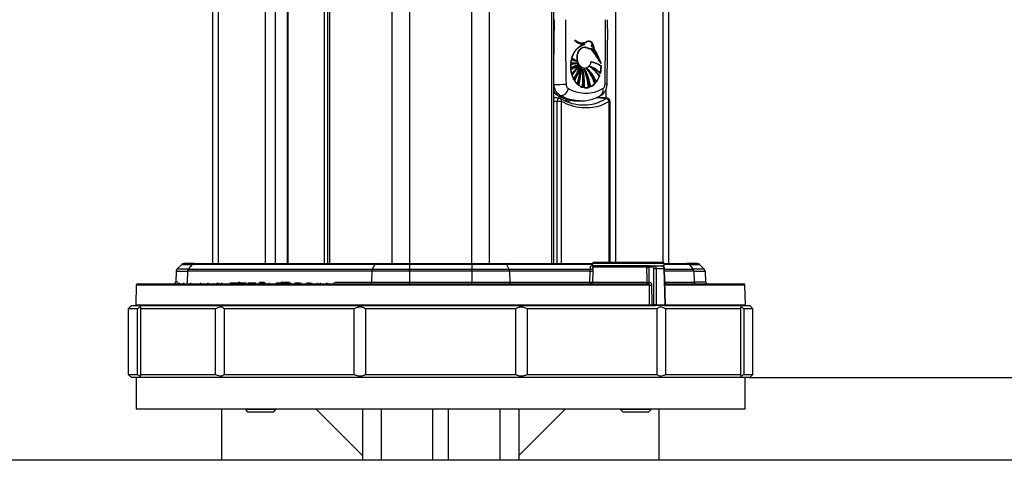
# Model space of a CAD drawing. Header units: millimetres. Extents: x 20 to 19631, y 28 to 16288.
# Tile 18 of 124: x 5898 to 6529, y 2065 to 2347. Entities that reach past the tile are written whole.
import ezdxf

# ---------------------------------------------------------------- set-up
doc = ezdxf.new("R2010")
doc.units = ezdxf.units.MM
doc.header["$LTSCALE"] = 2
doc.layers.add('COMPONENT_GEOMETRY', color=7, linetype='Continuous')
doc.styles.add('SLDTEXTSTYLE0', font='TXT', dxfattribs={"width": 0.75})
doc.dimstyles.new('SLDDIMSTYLE1', dxfattribs={"dimtxt": 100, "dimasz": 6.604, "dimexe": 0, "dimexo": 0.0625, "dimgap": 25, "dimtad": 0, "dimtih": 1, "dimtoh": 1, "dimdec": 1, "dimrnd": 1e-09, "dimzin": 12, "dimdsep": 46, "dimtxsty": 'SLDTEXTSTYLE0', "dimsah": 1, "dimcen": 0.09, "dimadec": 0, "dimazin": 3, "dimtfac": 1, "dimtdec": 1, "dimtofl": 0, "dimtmove": 0, "dimatfit": 3, "dimfxl": 1, "dimfrac": 2, "dimtolj": 1, "dimtzin": 12, "dimarcsym": 0})

# ---------------------------------------------------------------- blocks, each defined once
blk = doc.blocks.new('_D_4')
at = {"layer": 'COMPONENT_GEOMETRY', "color": 7}
for p, q in [((10221.03, 6612.47), (10221.03, 4529.82)), ((10020.96, 4509.51), (9990.49, 4509.51)), ((9990.49, 4509.51), (9990.49, 4350.76)), ((10421.1, 4509.51), (10451.57, 4509.51)), ((10451.57, 4509.51), (10451.57, 4350.76)), ((9990.49, 4350.76), (10020.96, 4350.76)), ((10451.57, 4350.76), (10421.1, 4350.76)), ((10221.03, 2118.49), (10221.03, 4201.14)), ((6365.47, 2118.49), (10227.38, 2118.49))]:
    blk.add_line(p, q, dxfattribs=at)
for points in [[(10221.03, 6612.47), (10220.01, 6605.86), (10222.04, 6605.86)], [(10221.03, 2118.49), (10222.04, 2125.1), (10220.01, 2125.1)]]:
    blk.add_solid(points, dxfattribs=at)
at = {"layer": 'COMPONENT_GEOMETRY', "color": 7, "char_height": 100, "attachment_point": 1, "style": 'SLDTEXTSTYLE0'}
for s, insert in [('7\'4.46"', (10020.96, 4479.66)), ('2247mm', (9948.25, 4330.05))]:
    blk.add_mtext(s, dxfattribs=dict(at, insert=insert))

msp = doc.modelspace()

# ---------------------------------------------------------------- linework, layer by layer
at = {"color": 8, "linetype": 'Continuous', "lineweight": 25}
for p, q in [((6136.88, 2191.49), (6136.88, 7939.49)), ((6147.96, 7939.49), (6147.96, 2191.49)), ((6187.91, 2191.49), (6187.91, 7939.49)), ((6198.99, 7939.49), (6198.99, 2191.49)), ((6096.78, 5799.24), (6096.78, 2191.49)), ((6239.08, 2191.49), (6239.08, 5799.24)), ((6093.51, 2191.49), (6093.51, 5790.35)), ((6025.39, 5785.38), (6025.39, 2191.49)), ((6310.48, 2192.28), (6310.48, 5785.38)), ((6055.87, 2191.49), (6055.87, 5781.02)), ((6062.04, 5781.02), (6062.04, 2191.49)), ((6069.83, 2191.49), (6069.83, 5781.02)), ((6280, 5781.02), (6280, 2192.39)), ((6273.82, 2297.26), (6273.82, 2302.97)), ((6242.55, 2191.49), (6242.55, 2295.2)), ((6245.2, 2295.2), (6245.2, 2191.49)), ((6271.92, 2296.07), (6273.96, 2297.05)), ((6275.94, 2192.39), (6275.94, 2295.2)), ((6275.94, 2295.2), (6276.45, 2295.2)), ((6265.22, 2190.91), (6210.02, 2190.91)), ((6311.01, 2191.48), (6265.27, 2191.48)), ((6311.04, 2188.03), (6311.34, 2188.03)), ((6327.07, 2190.91), (6311.06, 2190.91)), ((6311.34, 2187.9), (6329.57, 2187.9)), ((6330.05, 2186.56), (6311.37, 2186.56)), ((6301.61, 2177.52), (5973.06, 2177.52)), ((5999.74, 2179.46), (5998.28, 2179.46)), ((6038.55, 2179.46), (6039.5, 2179.46)), ((6052.23, 2179.46), (6055.11, 2179.46)), ((6065.71, 2179.46), (6071.25, 2179.46)), ((6100.26, 2179.46), (6123.72, 2179.46)), ((6311.55, 2179.46), (6330.26, 2179.46)), ((6362.8, 2177.52), (6311.6, 2177.52)), ((5972.74, 2165), (6301.68, 2165)), ((6311.61, 2165), (6311.9, 2165)), ((6311.9, 2165), (6363.13, 2165)), ((6129.93, 2098.49), (6129.93, 2065.49)), ((6205.93, 2098.49), (6205.93, 2065.49))]:
    msp.add_line(p, q, dxfattribs=at)
at = {"color": 7, "linetype": 'Continuous', "lineweight": 25}
for p, q in [((6095.4, 5796.17), (6095.4, 2191.49)), ((6240.47, 2191.49), (6240.47, 5796.17)), ((6022.04, 2191.49), (6022.04, 5786.52)), ((6313.83, 5786.51), (6313.83, 2191.49)), ((6070.25, 2191.49), (6070.25, 5781.02)), ((6258.4, 2332.74), (6258.54, 2332.74)), ((6261.46, 2333.51), (6261.32, 2333.51)), ((6262.25, 2333.6), (6261.46, 2333.51)), ((6261.6, 2333.51), (6261.46, 2333.51)), ((6262.39, 2333.6), (6261.6, 2333.51)), ((6257.34, 2330.63), (6257.2, 2330.63)), ((6257.49, 2330.63), (6257.34, 2330.63)), ((6257.61, 2330.63), (6260.42, 2331.79)), ((6259.5, 2331.76), (6259.64, 2331.76)), ((6259.97, 2329.92), (6260.11, 2329.92)), ((6260.37, 2329.93), (6260.18, 2329.93)), ((6260.28, 2331.79), (6260.42, 2331.79)), ((6264.55, 2331.2), (6264.43, 2331.2)), ((6264.77, 2330.35), (6264.88, 2330.35)), ((6265.87, 2328.92), (6265.97, 2328.92)), ((6251.29, 2319.8), (6251.7, 2322.11)), ((6251.7, 2322.11), (6255.19, 2321.02)), ((6251.7, 2322.11), (6251.7, 2322.11)), ((6255.19, 2321.02), (6251.89, 2322.85)), ((6251.89, 2322.85), (6251.89, 2322.85)), ((6255.11, 2321.02), (6255.19, 2321.02)), ((6270.41, 2319.41), (6269.98, 2320.5)), ((6251.2, 2316.59), (6251.22, 2319.01)), ((6256.08, 2318.72), (6251.2, 2316.59)), ((6251.23, 2316.59), (6251.2, 2316.59)), ((6251.22, 2319.01), (6255.63, 2319.67)), ((6251.24, 2319.01), (6251.22, 2319.01)), ((6255.63, 2319.67), (6251.29, 2319.8)), ((6251.31, 2319.8), (6251.29, 2319.8)), ((6251.29, 2315.6), (6256.08, 2318.72)), ((6251.79, 2312.93), (6251.29, 2315.6)), ((6251.31, 2315.6), (6251.29, 2315.6)), ((6251.36, 2319.01), (6251.38, 2319.01)), ((6251.38, 2319.01), (6251.52, 2319.01)), ((6256.61, 2317.96), (6251.79, 2312.93)), ((6252.07, 2311.98), (6256.61, 2317.96)), ((6253.73, 2319.61), (6253.87, 2319.61)), ((6253.87, 2319.61), (6254.01, 2319.61)), ((6254.01, 2319.61), (6254.15, 2319.61)), ((6255.54, 2319.67), (6255.63, 2319.67)), ((6255.98, 2318.72), (6256.08, 2318.72)), ((6256.5, 2317.96), (6256.61, 2317.96)), ((6257, 2317.27), (6257.12, 2317.27)), ((6257.75, 2316.69), (6257.87, 2316.69)), ((6258.7, 2316.08), (6258.84, 2316.08)), ((6259.97, 2316.55), (6260.11, 2316.55)), ((6259.97, 2316.08), (6260.11, 2316.08)), ((6261.6, 2316.37), (6261.74, 2316.37)), ((6263, 2317.82), (6263.49, 2317.61)), ((6263.29, 2317.82), (6263.42, 2317.82)), ((6270.74, 2317.96), (6270.2, 2313.09)), ((6270.55, 2319.41), (6270.41, 2319.41)), ((6270.48, 2317.96), (6270.63, 2317.96)), ((6270.69, 2319.41), (6270.66, 2319.41)), ((6251.79, 2312.93), (6251.79, 2312.93)), ((6253.23, 2309.31), (6252.07, 2311.98)), ((6255.71, 2306.13), (6253.79, 2308.39)), ((6269.73, 2311.48), (6267.73, 2307.6)), ((6269.44, 2311.48), (6269.58, 2311.48)), ((6269.72, 2311.48), (6269.73, 2311.48)), ((6270.07, 2313.09), (6269.93, 2313.09)), ((6270.21, 2313.09), (6270.2, 2313.09)), ((6259.04, 2304.17), (6256.51, 2305.46)), ((6258.76, 2304.17), (6258.62, 2304.17)), ((6258.9, 2304.17), (6258.76, 2304.17)), ((6263.03, 2304.12), (6260.11, 2303.93)), ((6262.89, 2304.12), (6263.03, 2304.12)), ((6266.88, 2306.57), (6264.03, 2304.49)), ((6266.52, 2306.57), (6266.66, 2306.57)), ((6266.8, 2306.57), (6266.88, 2306.57)), ((6245.2, 2295.2), (6242.55, 2295.2)), ((6245.09, 2298.74), (6244.62, 2298.24)), ((6256.03, 2295.49), (6257.45, 2295.49)), ((6276.45, 2192.39), (6276.45, 2295.2)), ((6002.12, 2190.91), (5999.11, 2187.9)), ((6006.3, 2187.9), (5999.11, 2187.9)), ((6002.12, 2190.91), (6008.8, 2190.91)), ((6009.98, 2191.49), (6003.53, 2191.49)), ((6008.8, 2190.91), (6006.3, 2187.9)), ((6006.3, 2187.9), (6124.18, 2187.9)), ((6125.85, 2190.91), (6008.8, 2190.91)), ((6009.98, 2191.49), (6126.63, 2191.49)), ((6125.85, 2190.91), (6124.18, 2187.9)), ((6124.18, 2187.9), (6147.96, 2187.9)), ((6147.96, 2190.91), (6125.85, 2190.91)), ((6126.63, 2191.49), (6147.96, 2191.49)), ((6147.96, 2191.49), (6147.96, 2190.91)), ((6147.96, 2191.49), (6187.91, 2191.49)), ((6187.91, 2190.91), (6147.96, 2190.91)), ((6147.96, 2190.91), (6147.96, 2187.9)), ((6147.96, 2186.56), (6147.96, 2187.9)), ((6147.96, 2187.9), (6187.91, 2187.9)), ((6187.91, 2190.91), (6187.91, 2191.49)), ((6187.91, 2191.49), (6209.24, 2191.49)), ((6187.91, 2190.91), (6187.91, 2187.9)), ((6210.02, 2190.91), (6187.91, 2190.91)), ((6187.91, 2186.56), (6187.91, 2187.9)), ((6187.91, 2187.9), (6211.68, 2187.9)), ((6209.24, 2191.49), (6265.27, 2191.49)), ((6210.02, 2190.91), (6211.68, 2187.9)), ((6211.68, 2187.9), (6263.88, 2187.9)), ((6263.88, 2187.9), (6263.98, 2189.7)), ((6265.27, 2191.48), (6265.14, 2189.99)), ((6301.68, 2189.99), (6265.14, 2189.99)), ((6265.36, 2189.03), (6265.36, 2188.58)), ((6300.03, 2189.03), (6265.36, 2189.03)), ((6266.27, 2192.39), (6310.02, 2192.39)), ((6300.03, 2188.99), (6300.03, 2189.03)), ((6301.26, 2189.03), (6301.26, 2189.01)), ((6301.26, 2189.01), (6301.35, 2179.47)), ((6303.86, 2189.01), (6301.26, 2189.01)), ((6301.68, 2189.99), (6304.57, 2189.99)), ((6304.55, 2165), (6304.55, 2188.03)), ((6304.57, 2189.99), (6309.62, 2189.99)), ((6305.97, 2188.03), (6305.97, 2165)), ((6311.04, 2188.03), (6305.97, 2188.03)), ((6311.14, 2189.99), (6309.76, 2189.99)), ((6311.01, 2191.49), (6325.89, 2191.49)), ((6311.14, 2189.99), (6311.01, 2191.48)), ((6311.61, 2165), (6311.04, 2188.03)), ((6311.9, 2165), (6311.34, 2188.03)), ((6332.34, 2191.49), (6325.89, 2191.49)), ((6327.07, 2190.91), (6329.57, 2187.9)), ((6327.07, 2190.91), (6333.75, 2190.91)), ((6336.75, 2187.9), (6329.57, 2187.9)), ((6333.75, 2190.91), (6336.75, 2187.9)), ((5998.53, 2186.56), (5998.28, 2179.46)), ((5998.53, 2186.56), (6005.81, 2186.56)), ((6005.81, 2186.56), (6005.61, 2179.46)), ((6123.86, 2186.56), (6005.81, 2186.56)), ((6123.86, 2186.56), (6123.72, 2179.46)), ((6147.96, 2186.56), (6123.86, 2186.56)), ((6187.91, 2186.56), (6147.96, 2186.56)), ((6147.96, 2186.56), (6147.96, 2179.46)), ((6187.91, 2186.56), (6187.91, 2179.46)), ((6212.01, 2186.56), (6187.91, 2186.56)), ((6212.01, 2186.56), (6212.14, 2179.46)), ((6263.69, 2186.56), (6212.01, 2186.56)), ((6263.5, 2179.46), (6263.69, 2186.56)), ((6265.36, 2186.56), (6265.17, 2179.46)), ((6330.05, 2186.56), (6330.26, 2179.46)), ((6330.05, 2186.56), (6337.34, 2186.56)), ((6337.34, 2186.56), (6337.59, 2179.46)), ((5973.06, 2177.52), (5972.74, 2165)), ((5974.06, 2178.49), (6300.9, 2178.49)), ((5999.84, 2179.05), (5999.84, 2178.49)), ((6000.54, 2179.05), (6000.54, 2178.49)), ((6003.19, 2179.05), (6003.19, 2178.49)), ((6007.85, 2179.05), (6007.85, 2178.49)), ((6014.11, 2179.05), (6014.11, 2178.49)), ((6019.13, 2178.49), (6019.13, 2179.05)), ((6024.76, 2178.99), (6024.76, 2178.49)), ((6024.94, 2178.49), (6024.94, 2179.05)), ((6025.98, 2178.99), (6025.98, 2178.49)), ((6027.89, 2178.49), (6027.89, 2179.05)), ((6027.92, 2179.05), (6027.92, 2178.49)), ((6033.21, 2178.99), (6033.21, 2178.49)), ((6033.21, 2178.99), (6035.22, 2178.99)), ((6035.22, 2178.99), (6035.22, 2178.49)), ((6035.22, 2178.99), (6037.3, 2178.99)), ((6035.29, 2178.99), (6035.29, 2179.05)), ((6037.3, 2178.99), (6037.3, 2178.49)), ((6037.3, 2178.99), (6039.31, 2178.99)), ((6038.29, 2178.99), (6038.29, 2179.05)), ((6039.31, 2178.99), (6039.31, 2178.49)), ((6039.31, 2178.99), (6043.51, 2178.99)), ((6040.79, 2179.05), (6040.79, 2178.49)), ((6044.5, 2179.05), (6044.5, 2178.49)), ((6045.78, 2178.99), (6045.78, 2178.49)), ((6045.78, 2178.99), (6049.91, 2178.99)), ((6047.94, 2179.05), (6047.94, 2178.49)), ((6051.42, 2178.99), (6051.42, 2178.49)), ((6051.66, 2178.99), (6051.66, 2178.49)), ((6051.66, 2178.99), (6052.9, 2178.99)), ((6052.9, 2178.99), (6052.9, 2178.49)), ((6052.9, 2178.99), (6055.34, 2178.99)), ((6055.43, 2178.99), (6055.43, 2178.49)), ((6055.45, 2178.99), (6055.45, 2178.49)), ((6055.84, 2178.99), (6055.84, 2178.49)), ((6057.89, 2178.99), (6057.89, 2178.49)), ((6062.61, 2178.99), (6062.61, 2178.49)), ((6062.61, 2178.99), (6064.17, 2178.99)), ((6064.17, 2178.99), (6064.17, 2178.49)), ((6064.93, 2178.99), (6064.93, 2178.49)), ((6064.93, 2178.99), (6067.16, 2178.99)), ((6065.39, 2178.99), (6065.39, 2179.05)), ((6067.2, 2178.99), (6067.2, 2178.49)), ((6067.35, 2178.99), (6067.35, 2178.49)), ((6067.35, 2178.99), (6068.98, 2178.99)), ((6068.98, 2178.99), (6068.98, 2178.49)), ((6068.98, 2178.99), (6071.48, 2178.99)), ((6071.83, 2179.05), (6071.83, 2178.49)), ((6074.52, 2178.99), (6074.52, 2178.49)), ((6074.52, 2178.99), (6074.61, 2178.99)), ((6074.61, 2178.99), (6074.61, 2178.49)), ((6074.61, 2178.99), (6075.01, 2178.99)), ((6075.01, 2178.99), (6075.01, 2178.49)), ((6075.01, 2178.99), (6077.47, 2178.99)), ((6075.48, 2179.05), (6075.48, 2178.99)), ((6077.47, 2178.99), (6077.47, 2178.49)), ((6077.47, 2178.99), (6078.11, 2178.99)), ((6077.91, 2178.99), (6077.91, 2179.05)), ((6078.11, 2178.99), (6078.11, 2178.49)), ((6082.2, 2178.99), (6082.2, 2178.49)), ((6083.83, 2178.99), (6083.83, 2178.49)), ((6083.83, 2178.99), (6084.06, 2178.99)), ((6084.53, 2179.05), (6084.53, 2178.49)), ((6085.35, 2178.99), (6085.35, 2178.49)), ((6089.06, 2178.49), (6089.06, 2179.05)), ((6089.09, 2178.49), (6089.09, 2179.05)), ((6090.7, 2179.05), (6090.7, 2178.49)), ((6094.96, 2178.99), (6094.96, 2178.49)), ((6095, 2178.49), (6095, 2179.05)), ((6099.39, 2178.99), (6099.39, 2178.49)), ((6099.77, 2178.49), (6099.77, 2179.05)), ((6123.72, 2179.46), (6147.96, 2179.46)), ((6147.96, 2178.49), (6147.96, 2179.46)), ((6147.96, 2179.46), (6187.91, 2179.46)), ((6187.91, 2178.49), (6187.91, 2179.46)), ((6187.91, 2179.46), (6212.14, 2179.46)), ((6212.14, 2179.46), (6263.5, 2179.46)), ((6265.17, 2179.46), (6300.13, 2179.46)), ((6301.35, 2179.47), (6301.61, 2179.47)), ((6303, 2177.53), (6303.07, 2165)), ((6311.57, 2178.49), (6361.8, 2178.49)), ((6337.59, 2179.46), (6330.26, 2179.46)), ((6363.13, 2165), (6362.8, 2177.52)), ((5969.93, 2164.49), (5967.93, 2162.49)), ((5967.93, 2162.49), (5967.93, 2120.49)), ((5973.8, 2162.49), (5967.93, 2162.49)), ((5969.93, 2164.49), (6304.93, 2164.49)), ((5973.8, 2120.49), (5973.8, 2162.49)), ((6023.85, 2162.49), (5975.77, 2162.49)), ((5975.77, 2162.49), (5975.77, 2120.49)), ((6023.85, 2120.49), (6023.85, 2162.49)), ((6112.5, 2162.49), (6029.23, 2162.49)), ((6029.23, 2162.49), (6029.23, 2120.49)), ((6112.5, 2120.49), (6112.5, 2162.49)), ((6216.01, 2162.49), (6119.86, 2162.49)), ((6119.86, 2162.49), (6119.86, 2120.49)), ((6216.01, 2120.49), (6216.01, 2162.49)), ((6306.64, 2162.49), (6223.36, 2162.49)), ((6223.36, 2162.49), (6223.36, 2120.49)), ((6303.07, 2165), (6304.55, 2165)), ((6304.91, 2164.49), (6304.73, 2164.49)), ((6305.61, 2164.49), (6304.91, 2164.49)), ((6311.26, 2164.49), (6305.61, 2164.49)), ((6305.97, 2165), (6311.61, 2165)), ((6306.64, 2120.49), (6306.64, 2162.49)), ((6311.41, 2164.49), (6311.26, 2164.49)), ((6311.26, 2164.49), (6365.93, 2164.49)), ((6360.1, 2162.49), (6312.02, 2162.49)), ((6312.02, 2162.49), (6312.02, 2120.49)), ((6360.1, 2120.49), (6360.1, 2162.49)), ((6367.93, 2162.49), (6362.07, 2162.49)), ((6362.07, 2162.49), (6362.07, 2120.49)), ((6367.93, 2162.49), (6365.93, 2164.49)), ((6367.93, 2120.49), (6367.93, 2162.49)), ((5967.93, 2120.49), (5969.93, 2118.49)), ((5967.93, 2120.49), (5973.8, 2120.49)), ((6365.93, 2118.49), (5969.93, 2118.49)), ((5972.93, 2118.49), (5972.93, 2098.49)), ((5975.77, 2120.49), (6023.85, 2120.49)), ((6029.23, 2120.49), (6112.5, 2120.49)), ((6119.86, 2120.49), (6216.01, 2120.49)), ((6223.36, 2120.49), (6306.64, 2120.49)), ((6312.02, 2120.49), (6360.1, 2120.49)), ((6362.07, 2120.49), (6367.93, 2120.49)), ((6362.93, 2098.49), (6362.93, 2118.49)), ((6365.93, 2118.49), (6367.93, 2120.49)), ((5972.93, 2098.49), (6167.93, 2098.49)), ((6027.93, 2065.49), (6027.93, 2098.49)), ((6042.68, 2098.49), (6042.68, 2098.15)), ((6042.68, 2098.15), (6044.34, 2096.49)), ((6042.68, 2098.15), (6054.59, 2098.15)), ((6044.34, 2096.49), (6054.28, 2096.49)), ((6054.28, 2096.49), (6061.03, 2096.49)), ((6054.59, 2098.15), (6062.68, 2098.15)), ((6061.03, 2096.49), (6062.68, 2098.15)), ((6062.68, 2098.15), (6062.68, 2098.49)), ((6087.93, 2098.49), (6117.93, 2068.49)), ((6117.93, 2098.49), (6117.93, 2065.49)), ((6162.93, 2065.49), (6162.93, 2098.49)), ((6167.93, 2098.49), (6362.93, 2098.49)), ((6172.93, 2065.49), (6172.93, 2098.49)), ((6217.93, 2098.49), (6217.93, 2065.49)), ((6247.93, 2098.49), (6217.93, 2068.49)), ((6282.9, 2098.49), (6282.9, 2098.15)), ((6282.9, 2098.15), (6284.56, 2096.49)), ((6282.9, 2098.15), (6302.9, 2098.15)), ((6284.56, 2096.49), (6301.25, 2096.49)), ((6301.25, 2096.49), (6302.9, 2098.15)), ((6302.9, 2098.15), (6302.9, 2098.49)), ((6307.93, 2065.49), (6307.93, 2098.49)), ((7063.93, 2065.49), (5271.93, 2065.49))]:
    msp.add_line(p, q, dxfattribs=at)
at = {"color": 7, "linetype": 'Continuous', "lineweight": 25, "flags": 128}
for points in [[(6257.18, 2317.83), (6256.47, 2318.74), (6255.63, 2320.59), (6255.25, 2322.72), (6255.39, 2324.9), (6256.02, 2326.91), (6257.07, 2328.52), (6258.44, 2329.56), (6259.97, 2329.92)], [(6259.99, 2331.79), (6259.64, 2331.68), (6259.32, 2331.57)], [(6251.02, 2319.8), (6251.55, 2319.73), (6251.57, 2319.73)], [(6251.42, 2295.78), (6249.62, 2295.12), (6249.07, 2294.94)], [(6300.13, 2179.46), (6300.11, 2181.45), (6300.03, 2188.99)], [(6123.17, 2178.49), (6123.27, 2178.51), (6123.38, 2178.56), (6123.47, 2178.65), (6123.55, 2178.77), (6123.62, 2178.92), (6123.67, 2179.08), (6123.71, 2179.27), (6123.72, 2179.46)], [(6212.7, 2178.49), (6212.59, 2178.51), (6212.49, 2178.56), (6212.4, 2178.65), (6212.31, 2178.77), (6212.24, 2178.92), (6212.19, 2179.08), (6212.16, 2179.27), (6212.14, 2179.46)], [(6300.65, 2178.49), (6300.55, 2178.51), (6300.45, 2178.56), (6300.37, 2178.65), (6300.29, 2178.77), (6300.22, 2178.92), (6300.17, 2179.08), (6300.14, 2179.27), (6300.13, 2179.46)], [(6301.68, 2165), (6301.67, 2166.49), (6301.62, 2174.49), (6301.61, 2177.52)]]:
    msp.add_lwpolyline(points, dxfattribs=at)
at = {"color": 8, "linetype": 'Continuous', "lineweight": 25, "flags": 128}
for points in [[(6244.02, 2297.19), (6243.81, 2297.18), (6243.5, 2297.07), (6243.2, 2296.85), (6242.95, 2296.53), (6242.75, 2296.13), (6242.61, 2295.68), (6242.55, 2295.2)], [(6243.82, 2298.41), (6244.14, 2298.29), (6244.62, 2298.24)], [(6245.2, 2295.2), (6245.28, 2295.56), (6245.31, 2295.9), (6245.29, 2296.22), (6245.21, 2296.5), (6245.08, 2296.73), (6244.9, 2296.9), (6244.82, 2296.95)], [(6247.3, 2295.65), (6248.77, 2296.09), (6249.35, 2296.29)], [(6274.62, 2297.19), (6274.32, 2297.17), (6273.96, 2297.05)]]:
    msp.add_lwpolyline(points, dxfattribs=at)
at = {"color": 7, "linetype": 'Continuous', "lineweight": 25}
for centre, radius, start, end in [((6259.55, 2339.89), 8.14, 223.19603, 268.67376), ((6258.67, 2340.78), 8.11, 232.71303, 249.31025), ((6260.13, 2340.55), 8.91, 224.33999, 249.69333), ((6260.14, 2340.56), 8.92, 224.34549, 249.52524), ((6259.78, 2339.81), 8.04, 223.04936, 273.57051), ((6258.38, 2339.92), 7.17, 231.29199, 296.67499), ((6265.02, 2319.44), 13.7, 132.43338, 165.58916), ((6264.07, 2320), 12.51, 121.78298, 166.83621), ((6264.26, 2317.91), 14.48, 106.54691, 118.52228), ((6264.4, 2317.91), 14.48, 106.54691, 118.52228), ((6230.4, 2299.46), 44.71, 26.50258, 40.77639), ((6230.54, 2299.46), 44.71, 26.50258, 40.77639), ((6230.68, 2299.46), 44.71, 26.50258, 40.77639), ((6227.62, 2303.81), 45.51, 25.92255, 33.47662), ((6225.82, 2302.69), 47.76, 20.49966, 33.31402), ((6225.96, 2302.69), 47.76, 20.49966, 33.31402), ((6269.8, 2317.79), 18.75, 166.68475, 173.83257), ((6269.94, 2317.79), 18.75, 166.68475, 173.83257), ((6257.75, 2336.16), 15.42, 245.74487, 259.0658), ((6257.89, 2336.16), 15.42, 245.74487, 259.0658), ((6258.04, 2336.16), 15.42, 245.74487, 259.0658), ((6263.83, 2340.41), 21.32, 235.50135, 245.44903), ((6263.97, 2340.41), 21.32, 235.50135, 245.44903), ((6261.42, 2304.18), 16.49, 56.65008, 81.03221), ((6261.56, 2304.18), 16.49, 56.65008, 81.03221), ((6261.7, 2304.18), 16.49, 56.65008, 81.03221), ((6246.66, 2332.53), 16.51, 285.03304, 303.18984), ((6251.07, 2332.51), 13.5, 269.48827, 288.02967), ((6244.31, 2330.68), 16.51, 294.00372, 310.44969), ((6270.61, 2317.7), 19.55, 176.16309, 183.2594), ((6246.8, 2332.53), 16.51, 285.03304, 303.18984), ((6251.22, 2332.51), 13.5, 269.48827, 288.02967), ((6253.87, 2338.68), 19.07, 261.85108, 274.58847), ((6253.87, 2338.72), 19.11, 261.85674, 269.99295), ((6244.29, 2330.95), 16.82, 294.13053, 311.91553), ((6269.7, 2317.6), 18.64, 186.15334, 194.4983), ((6270.75, 2317.7), 19.55, 176.16309, 183.2594), ((6246.94, 2332.53), 16.51, 285.03304, 303.18984), ((6251.36, 2332.51), 13.5, 269.48827, 288.02967), ((6254.01, 2338.68), 19.07, 261.85108, 274.58847), ((6244.38, 2331.04), 16.93, 294.16232, 313.26752), ((6269.84, 2317.6), 18.64, 186.15334, 194.4983), ((6233.91, 2334.13), 27.56, 309.68939, 324.05583), ((6234.05, 2334.13), 27.56, 309.68939, 324.05583), ((6233.26, 2330.29), 26.05, 315.33829, 326.62619), ((6234.19, 2334.13), 27.56, 309.68939, 324.05583), ((6232.78, 2330.81), 26.85, 315.47828, 329.49935), ((6232.7, 2331), 27.14, 315.52067, 331.28045), ((6228.25, 2326.01), 29.78, 325.90412, 342.94103), ((6228.39, 2326.01), 29.78, 325.90412, 342.94103), ((6228.53, 2326.01), 29.78, 325.90412, 342.94103), ((6222.64, 2324.76), 35.02, 332.12048, 345.04792), ((6222.07, 2325.06), 35.79, 332.22831, 347.42264), ((6203.51, 2322.09), 54.22, 342.87571, 354.28208), ((6203.65, 2322.09), 54.22, 342.87571, 354.28208), ((6203.8, 2322.09), 54.22, 342.87571, 354.28208), ((6216.55, 2315.9), 41.06, 345.28288, 359.39648), ((6216.58, 2315.92), 41.17, 345.29264, 1.07443), ((6217.29, 2309.44), 41.66, 352.74297, 9.18016), ((6217.43, 2309.44), 41.66, 352.74297, 9.18016), ((6219.31, 2305.84), 40.7, 357.30659, 14.56702), ((6217.57, 2309.44), 41.66, 352.74297, 9.18016), ((6218.97, 2305.84), 40.9, 357.3282, 12.43134), ((6223.76, 2300.96), 38.97, 4.65761, 22.83272), ((6223.9, 2300.96), 38.97, 4.65761, 22.83272), ((6228.3, 2298.85), 36.05, 8.9968, 28.55241), ((6224.05, 2300.96), 38.97, 4.65761, 22.83272), ((6227.76, 2298.75), 36.46, 9.05436, 26.31506), ((6237.2, 2297.29), 30.75, 17.55832, 38.34998), ((6237.34, 2297.29), 30.75, 17.55832, 38.34998), ((6244.34, 2297.92), 25.27, 22.51942, 46.90235), ((6237.48, 2297.29), 30.75, 17.55832, 38.34998), ((6243.94, 2297.78), 25.56, 22.59192, 45.01691), ((6248.35, 2296.5), 25.87, 35.37537, 55.49447), ((6255.05, 2298.56), 20.89, 44.06047, 67.21837), ((6248.49, 2296.5), 25.87, 35.37537, 55.49447), ((6255.2, 2298.56), 20.89, 44.06047, 67.21837), ((6248.63, 2296.5), 25.87, 35.37537, 55.49447), ((6251.51, 2317.68), 19.11, 346.09475, 0.83742), ((6251.66, 2317.68), 19.11, 346.09475, 0.83742), ((6267.01, 2316.78), 15.82, 197.63576, 208.15336), ((6267.15, 2316.78), 15.82, 197.63576, 208.15336), ((6263.49, 2314.68), 11.73, 212.44441, 226.82106), ((6263.64, 2314.68), 11.73, 212.44441, 226.82106), ((6223.61, 2324.24), 33.8, 333.38048, 338.81717), ((6255.87, 2316.24), 14.51, 323.44498, 340.82647), ((6256.02, 2316.24), 14.51, 323.44498, 340.82647), ((6240.97, 2496.39), 190.31, 269.84233, 272.18922), ((6243.89, 2304.63), 6.01, 281.45551, 348.1627), ((6261.36, 2312), 8.2, 232.80626, 252.54451), ((6260.98, 2310.85), 6.99, 261.6391, 285.85387), ((6260.1, 2312.84), 9.18, 294.50808, 316.88964), ((6243.87, 2295.2), 2, 61.40725, 85.72449), ((6273.61, 2294.69), 2.38, 12.20512, 81.65538), ((6274.45, 2295.2), 2, 0, 85.08454), ((6000.53, 2186.49), 2, 135, 178), ((6003.53, 2189.49), 2, 90, 135), ((6008.02, 2186.52), 2.21, 141.19481, 179.00198), ((6010.01, 2189.95), 1.54, 91.18426, 141.71565), ((6126.81, 2186.56), 2.95, 152.89784, 180.02091), ((6126.74, 2190.53), 0.967, 96.42053, 157.16184), ((6209.13, 2190.53), 0.967, 22.83816, 83.57947), ((6209.06, 2186.56), 2.95, 359.97909, 27.10216), ((6264.36, 2188.81), 1.03, 242.34455, 346.58341), ((6266.27, 2191.39), 1, 90, 175), ((6266.36, 2188.99), 1, 90.00306, 178.00336), ((6300.64, 2208.41), 19.4, 268.18589, 271.81411), ((6300.29, 2213.61), 24.62, 269.38381, 272.24356), ((6304.74, 2189.12), 0.887, 101.22551, 187.30015), ((6305.26, 2154.47), 33.57, 88.79313, 91.20687), ((6310.02, 2191.39), 1, 5, 90), ((6325.86, 2189.95), 1.54, 38.28435, 88.81574), ((6327.85, 2186.52), 2.21, 0.99802, 38.80519), ((6332.34, 2189.49), 2, 45, 90), ((6335.34, 2186.49), 2, 2, 45), ((6264.53, 2193.61), 7.1, 263.24647, 276.75353), ((5974.06, 2177.49), 1, 90, 178.5), ((5997.28, 2179.49), 1, 270, 358), ((6264.36, 2179.34), 0.874, 172.60988, 257.30025), ((6264.33, 2186.81), 7.4, 263.53339, 276.46661), ((6264.17, 2179.49), 0.997, 270.16879, 358.18399), ((6300.39, 2204.09), 24.64, 269.39086, 272.24078), ((6300.47, 2179.36), 0.887, 281.22551, 7.30015), ((6300.73, 2179.36), 0.887, 281.22551, 7.30015), ((6302.13, 2204.88), 27.36, 268.90059, 271.81724), ((6312.26, 2179.49), 1, 226.07558, 270), ((6331.18, 2179.41), 0.921, 177.00477, 264.5302), ((6338.58, 2179.49), 1, 182, 270), ((6361.8, 2177.49), 1, 1.5, 90), ((5973.24, 2164.99), 0.5, 178.5, 270), ((6301.24, 2164.93), 0.449, 282.89249, 9.66299), ((6303.51, 2164.93), 0.449, 171.20543, 258.38327), ((6305, 2164.93), 0.449, 171.20543, 258.38327), ((6305.52, 2164.93), 0.449, 281.61673, 8.79457), ((6311.17, 2164.93), 0.449, 281.61673, 8.79457), ((6311.41, 2164.99), 0.5, 270, 1.99838), ((6362.63, 2164.99), 0.5, 270, 1.5)]:
    msp.add_arc(centre, radius, start, end, dxfattribs=at)
at = {"color": 8, "linetype": 'Continuous', "lineweight": 25}
for centre, radius, start, end in [((6268.28, 2302.02), 3.76, 308.2872, 21.50718), ((6273.35, 2299.45), 6.77, 80.23765, 91.38158), ((6004.46, 2179.48), 1.15, 333.97648, 358.58536)]:
    msp.add_arc(centre, radius, start, end, dxfattribs=at)
for centre, major_axis, ratio, start_param, end_param in [((6786.31, 2348.62), (827.18, 0), 0.085703, 3.991727, 3.995077), ((6252.68, 2342.57), (-6.6, 46.86), 0.700084, 2.699795, 3.024227)]:
    msp.add_ellipse(centre, major_axis=major_axis, ratio=ratio, start_param=start_param, end_param=end_param, dxfattribs=at)
at = {"color": 7, "linetype": 'Continuous', "lineweight": 25}
for centre, major_axis, ratio, start_param, end_param in [((6252.68, 2342.57), (-6.6, 46.86), 0.700084, 3.024227, 3.043236), ((6303.85, 2188.01), (0.025, 1), 0.706891, 4.747285, 6.300628), ((6304.55, 2187.99), (0.02, 2), 0.707053, 4.738568, 6.291911), ((6309.63, 2187.99), (-0.02, 2), 0.707053, 4.721116, 6.274459), ((6305.26, 2164.99), (1, 0), 0.012339, 0.78555, 2.356042)]:
    msp.add_ellipse(centre, major_axis=major_axis, ratio=ratio, start_param=start_param, end_param=end_param, dxfattribs=at)
at = {"color": 8, "linetype": 'Continuous', "lineweight": 25}
for points, knots in [([(6240.47, 2310.07), (6240.48, 2317.43), (6240.5, 2329.91), (6240.78, 2342.39), (6240.9, 2347.5)], [0, 0, 0, 0, 0.590364, 1, 1, 1, 1]), ([(6240.47, 2302.11), (6240.62, 2301.78), (6241.13, 2300.71), (6242.54, 2299.28), (6243.92, 2298.59), (6244.62, 2298.24)], [0, 0, 0, 0, 0.178881, 0.582691, 1, 1, 1, 1]), ([(6257.23, 2295.52), (6255.47, 2295.64), (6251.83, 2295.89), (6247.76, 2297.36), (6245.52, 2298.52), (6245.09, 2298.74)], [0, 0, 0, 0, 0.429458, 0.890484, 1, 1, 1, 1]), ([(6273.96, 2297.05), (6273.08, 2297.12), (6270.95, 2297.3), (6268.83, 2297.49), (6267.57, 2297.59)], [0, 0, 0, 0, 0.411678, 1, 1, 1, 1])]:
    msp.add_open_spline(points, degree=3, knots=knots, dxfattribs=at)
at = {"color": 7, "linetype": 'Continuous', "lineweight": 25}
for points, knots in [([(6247.81, 2347.5), (6247.82, 2342.4), (6247.84, 2328.64), (6248.09, 2314.88), (6248.24, 2306.22)], [0, 0, 0, 0, 0.370215, 1, 1, 1, 1]), ([(6273.19, 2306.22), (6273.33, 2314.88), (6273.55, 2328.64), (6273.57, 2342.4), (6273.58, 2347.5)], [0, 0, 0, 0, 0.6297853, 1, 1, 1, 1]), ([(6274.48, 2306.12), (6274.54, 2308.89), (6274.78, 2321.36), (6274.94, 2335.15), (6274.87, 2346.18), (6274.87, 2347.5)], [0, 0, 0, 0, 0.200375, 0.904363, 1, 1, 1, 1]), ([(6253.96, 2334.32), (6254.98, 2333.74), (6257.02, 2332.58), (6259.78, 2332.68), (6261.27, 2333.31), (6261.74, 2333.51)], [0, 0, 0, 0, 0.4073123, 0.8146318, 1, 1, 1, 1]), ([(6260.42, 2331.79), (6259.27, 2331.83), (6256.98, 2331.9), (6254.96, 2333.52), (6253.96, 2334.32)], [0, 0, 0, 0, 0.499468, 1, 1, 1, 1]), ([(6262.24, 2333.64), (6262.08, 2333.65), (6261.81, 2333.68), (6261.55, 2333.56), (6261.46, 2333.51)], [0, 0, 0, 0, 0.61645, 1, 1, 1, 1]), ([(6261.74, 2333.51), (6262.17, 2333.62), (6262.96, 2333.83), (6264.14, 2333.49), (6265.08, 2332.63), (6265.75, 2331.39), (6266.06, 2330.08), (6265.99, 2329.25), (6265.97, 2328.92)], [0, 0, 0, 0, 0.203305, 0.377232, 0.557372, 0.722911, 0.890069, 1, 1, 1, 1]), ([(6265.59, 2328.92), (6265.62, 2329.3), (6265.67, 2330.05), (6265.33, 2331.52), (6264.47, 2332.99), (6263.25, 2333.78), (6262.54, 2333.66), (6262.35, 2333.62)], [0, 0, 0, 0, 0.150506, 0.300337, 0.598758, 0.896407, 1, 1, 1, 1]), ([(6265.73, 2328.92), (6265.76, 2329.3), (6265.82, 2330.06), (6265.54, 2331.21), (6265.04, 2332.31), (6264.23, 2333.21), (6263.4, 2333.7), (6262.89, 2333.66), (6262.74, 2333.65)], [0, 0, 0, 0, 0.157763, 0.314725, 0.49318, 0.698981, 0.910716, 1, 1, 1, 1]), ([(6265.87, 2328.92), (6265.9, 2329.3), (6265.96, 2330.05), (6265.62, 2331.52), (6264.75, 2332.98), (6263.61, 2333.76), (6262.99, 2333.67), (6262.88, 2333.65)], [0, 0, 0, 0, 0.157844, 0.31498, 0.627951, 0.940113, 1, 1, 1, 1]), ([(6251.89, 2322.85), (6252.42, 2324.23), (6253.47, 2327), (6255.68, 2329.45), (6257.15, 2330.35), (6257.61, 2330.63)], [0, 0, 0, 0, 0.408816, 0.817629, 1, 1, 1, 1]), ([(6260.11, 2329.92), (6259.57, 2329.85), (6258.5, 2329.7), (6257.07, 2328.55), (6255.98, 2326.85), (6255.35, 2324.73), (6255.26, 2322.45), (6255.73, 2320.25), (6256.69, 2318.39), (6258.03, 2317.08), (6259.6, 2316.46), (6261.22, 2316.6), (6262.7, 2317.5), (6263.79, 2318.88), (6264.22, 2320.01), (6264.39, 2320.47)], [0, 0, 0, 0, 0.078696, 0.157392, 0.236095, 0.314802, 0.393497, 0.472181, 0.55087, 0.629574, 0.70828, 0.786977, 0.865665, 0.944358, 1, 1, 1, 1]), ([(6259.82, 2329.92), (6260.41, 2329.88), (6261.48, 2329.79), (6262.7, 2328.97), (6263.59, 2328.92), (6264.1, 2328.88), (6264.32, 2328.72), (6264.4, 2328.66)], [0, 0, 0, 0, 0.369936, 0.682977, 0.841031, 0.942257, 1, 1, 1, 1]), ([(6259.82, 2329.92), (6260.68, 2329.73), (6261.92, 2329.44), (6263.28, 2328.9), (6263.98, 2328.92), (6264.26, 2328.75), (6264.4, 2328.66)], [0, 0, 0, 0, 0.5598891, 0.8057975, 0.903562, 1, 1, 1, 1]), ([(6259.97, 2329.92), (6260.83, 2329.73), (6262.06, 2329.44), (6263.42, 2328.9), (6264.12, 2328.92), (6264.4, 2328.75), (6264.54, 2328.66)], [0, 0, 0, 0, 0.5598891, 0.8057975, 0.903562, 1, 1, 1, 1]), ([(6264.66, 2328.66), (6264.55, 2328.73), (6264.23, 2328.95), (6263.46, 2328.87), (6262.48, 2329.32), (6261.34, 2329.86), (6260.52, 2329.9), (6260.11, 2329.92)], [0, 0, 0, 0, 0.076678, 0.228327, 0.480722, 0.736716, 1, 1, 1, 1]), ([(6262.09, 2329.32), (6262.32, 2329.19), (6262.79, 2328.95), (6263.45, 2328.92), (6263.95, 2328.88), (6264.18, 2328.72), (6264.26, 2328.66)], [0, 0, 0, 0, 0.335503, 0.666794, 0.878967, 1, 1, 1, 1]), ([(6264.33, 2331.05), (6264.34, 2331.08), (6264.36, 2331.12), (6264.41, 2331.17), (6264.5, 2331.21), (6264.66, 2331.2), (6264.85, 2331.1), (6265, 2330.94), (6265.08, 2330.78), (6265.12, 2330.67), (6265.12, 2330.57), (6265.1, 2330.49), (6265.06, 2330.42), (6265, 2330.37), (6264.89, 2330.34), (6264.72, 2330.37), (6264.54, 2330.48), (6264.4, 2330.65), (6264.33, 2330.8), (6264.31, 2330.91), (6264.31, 2331), (6264.32, 2331.04), (6264.33, 2331.05)], [0, 0, 0, 0, 0.024513, 0.048902, 0.088765, 0.153507, 0.255542, 0.360865, 0.409297, 0.450091, 0.477057, 0.504228, 0.527613, 0.557644, 0.602381, 0.676251, 0.785499, 0.872894, 0.919909, 0.956171, 0.982207, 1, 1, 1, 1]), ([(6270.66, 2319.41), (6269.79, 2321.08), (6268.02, 2324.46), (6265.78, 2327.25), (6264.66, 2328.66)], [0, 0, 0, 0, 0.495447, 1, 1, 1, 1]), ([(6265.97, 2328.92), (6266.86, 2327.46), (6268.65, 2324.51), (6269.99, 2321.12), (6270.66, 2319.41)], [0, 0, 0, 0, 0.495687, 1, 1, 1, 1]), ([(6264.39, 2320.47), (6265.48, 2320.24), (6267.68, 2319.78), (6269.71, 2318.57), (6270.74, 2317.96)], [0, 0, 0, 0, 0.493445, 1, 1, 1, 1]), ([(6257.12, 2317.27), (6256.61, 2315.85), (6255.58, 2312.95), (6254.02, 2310.54), (6253.23, 2309.31)], [0, 0, 0, 0, 0.492125, 1, 1, 1, 1]), ([(6253.79, 2308.39), (6254.47, 2309.75), (6255.86, 2312.52), (6256.7, 2315.67), (6257.12, 2317.27)], [0, 0, 0, 0, 0.492962, 1, 1, 1, 1]), ([(6257.87, 2316.69), (6257.64, 2314.89), (6257.18, 2311.27), (6256.2, 2307.85), (6255.71, 2306.13)], [0, 0, 0, 0, 0.4954076, 1, 1, 1, 1]), ([(6256.51, 2305.46), (6256.92, 2307.25), (6257.77, 2310.9), (6257.84, 2314.74), (6257.87, 2316.69)], [0, 0, 0, 0, 0.490764, 1, 1, 1, 1]), ([(6258.84, 2316.08), (6259.04, 2314.46), (6259.46, 2311.18), (6259.37, 2307.15), (6259.11, 2304.83), (6259.04, 2304.17)], [0, 0, 0, 0, 0.410916, 0.833749, 1, 1, 1, 1]), ([(6260.11, 2303.93), (6260.12, 2305.56), (6260.16, 2308.88), (6259.6, 2312.96), (6259.02, 2315.31), (6258.84, 2316.08)], [0, 0, 0, 0, 0.395465, 0.802398, 1, 1, 1, 1]), ([(6260.11, 2316.08), (6260.67, 2314.61), (6261.81, 2311.63), (6262.67, 2307.53), (6262.94, 2304.98), (6263.03, 2304.12)], [0, 0, 0, 0, 0.392553, 0.796491, 1, 1, 1, 1]), ([(6264.03, 2304.49), (6263.71, 2306.07), (6263.07, 2309.29), (6261.64, 2313.14), (6260.52, 2315.29), (6260.11, 2316.08)], [0, 0, 0, 0, 0.3811251, 0.7733014, 1, 1, 1, 1]), ([(6261.74, 2316.37), (6262.57, 2315.24), (6264.24, 2312.95), (6265.87, 2309.52), (6266.63, 2307.29), (6266.88, 2306.57)], [0, 0, 0, 0, 0.395931, 0.8033472, 1, 1, 1, 1]), ([(6267.73, 2307.6), (6267.14, 2308.85), (6265.95, 2311.39), (6263.87, 2314.28), (6262.35, 2315.77), (6261.74, 2316.37)], [0, 0, 0, 0, 0.3664268, 0.7434747, 1, 1, 1, 1]), ([(6263.42, 2317.82), (6264.55, 2316.96), (6266.86, 2315.23), (6268.76, 2312.74), (6269.73, 2311.48)], [0, 0, 0, 0, 0.493177, 1, 1, 1, 1]), ([(6270.2, 2313.09), (6269.16, 2314.07), (6267.07, 2316.07), (6264.64, 2317.23), (6263.42, 2317.82)], [0, 0, 0, 0, 0.492715, 1, 1, 1, 1]), ([(6245.09, 2298.74), (6244.32, 2299.18), (6243.05, 2299.91), (6241.6, 2301.81), (6240.7, 2303.83), (6240.52, 2305.4), (6240.45, 2306.08)], [0, 0, 0, 0, 0.305588, 0.505839, 0.786, 1, 1, 1, 1]), ([(6240.47, 2301.49), (6240.48, 2301.46), (6240.81, 2300.76), (6241.9, 2299.71), (6243.05, 2298.7), (6243.77, 2298.45), (6243.83, 2298.43)], [0, 0, 0, 0, 0.019162, 0.486801, 0.958296, 1, 1, 1, 1]), ([(6248.24, 2306.22), (6248.26, 2305.96), (6248.31, 2305.36), (6248.61, 2304.59), (6249.09, 2303.86), (6249.52, 2303.57), (6249.77, 2303.4)], [0, 0, 0, 0, 0.208465, 0.485141, 0.686418, 1, 1, 1, 1]), ([(6249.77, 2303.4), (6250.17, 2303.2), (6252.16, 2302.18), (6255.91, 2300.89), (6261.15, 2300.29), (6266.57, 2300.91), (6270.02, 2302.56), (6271.78, 2303.4)], [0, 0, 0, 0, 0.053725, 0.273888, 0.500206, 0.745779, 1, 1, 1, 1]), ([(6270.59, 2299.09), (6271.06, 2299.4), (6272.09, 2300.06), (6273.28, 2301.59), (6274.13, 2303.49), (6274.51, 2305.07), (6274.47, 2305.97), (6274.46, 2306.13)], [0, 0, 0, 0, 0.203746, 0.440162, 0.685416, 0.945091, 1, 1, 1, 1]), ([(6271.78, 2303.4), (6271.83, 2303.43), (6272.11, 2303.6), (6272.57, 2304.07), (6272.93, 2304.79), (6273.14, 2305.52), (6273.17, 2305.95), (6273.19, 2306.22)], [0, 0, 0, 0, 0.070163, 0.361578, 0.652268, 0.785269, 1, 1, 1, 1]), ([(6244.02, 2297.19), (6242.85, 2297.28), (6241.66, 2297.36), (6240.48, 2297.46), (6240.47, 2297.46)], [0, 0, 0, 0, 0.987932, 1, 1, 1, 1]), ([(6243.82, 2298.41), (6244.55, 2298.08), (6246.59, 2297.14), (6250.03, 2296.12), (6253.18, 2295.52), (6254.94, 2295.56), (6255.34, 2295.57)], [0, 0, 0, 0, 0.1949225, 0.5470575, 0.8965195, 1, 1, 1, 1]), ([(6244.43, 2297.05), (6246.42, 2296.1), (6250.53, 2294.13), (6257.02, 2292.84), (6263.22, 2293.01), (6268.25, 2294.15), (6270.91, 2295.54), (6271.92, 2296.07)], [0, 0, 0, 0, 0.214381, 0.445081, 0.682506, 0.879394, 1, 1, 1, 1]), ([(6275.94, 2295.2), (6274.23, 2294.28), (6270.76, 2292.44), (6264.86, 2291.01), (6258.36, 2290.83), (6251.6, 2292.14), (6247.26, 2294.21), (6245.2, 2295.2)], [0, 0, 0, 0, 0.182245, 0.36824, 0.58185, 0.801621, 1, 1, 1, 1]), ([(6257.2, 2295.55), (6258.24, 2295.55), (6260.63, 2295.56), (6264.28, 2296.33), (6267.73, 2297.49), (6269.75, 2298.65), (6270.58, 2299.13)], [0, 0, 0, 0, 0.222485, 0.510036, 0.799634, 1, 1, 1, 1]), ([(6274.62, 2297.19), (6273.61, 2297.28), (6271.42, 2297.46), (6269.22, 2297.66), (6268.05, 2297.76)], [0, 0, 0, 0, 0.463056, 1, 1, 1, 1]), ([(6263.69, 2186.56), (6263.71, 2186.74), (6263.72, 2186.93), (6263.76, 2187.29), (6263.8, 2187.6), (6263.86, 2187.81), (6263.88, 2187.9)], [0, 0, 0, 0, 0.313731, 0.347638, 0.713922, 1, 1, 1, 1]), ([(6263.98, 2189.7), (6263.98, 2189.7), (6264.06, 2189.8), (6264.21, 2189.95), (6264.48, 2189.98), (6264.58, 2189.99)], [0, 0, 0, 0, 0.0112369, 0.614116, 1, 1, 1, 1]), ([(6265.36, 2189.03), (6265.34, 2189.19), (6265.31, 2189.41), (6265.09, 2189.66), (6264.94, 2189.76), (6264.75, 2189.81), (6264.61, 2189.83), (6264.49, 2189.83), (6264.39, 2189.82), (6264.24, 2189.79), (6264.1, 2189.75), (6264.01, 2189.71), (6263.98, 2189.7)], [0, 0, 0, 0, 0.450249, 0.583308, 0.70253, 0.766903, 0.796826, 0.822529, 0.853359, 0.874029, 0.956848, 1, 1, 1, 1]), ([(6264.58, 2189.99), (6264.7, 2189.99), (6264.9, 2189.99), (6265.07, 2189.99), (6265.14, 2189.99)], [0, 0, 0, 0, 0.576228, 1, 1, 1, 1]), ([(6265.36, 2188.58), (6265.36, 2188.44), (6265.37, 2188.11), (6265.38, 2187.43), (6265.37, 2186.85), (6265.36, 2186.56)], [0, 0, 0, 0, 0.266624, 0.630788, 1, 1, 1, 1]), ([(6300.03, 2189.03), (6300.03, 2189.09), (6300.04, 2189.19), (6300.08, 2189.38), (6300.16, 2189.58), (6300.33, 2189.81), (6300.55, 2189.96), (6300.73, 2189.99), (6300.81, 2189.99), (6300.81, 2189.99)], [0, 0, 0, 0, 0.089245, 0.129708, 0.272258, 0.444658, 0.727792, 0.994371, 1, 1, 1, 1]), ([(6300.81, 2189.99), (6300.81, 2189.99), (6300.86, 2189.99), (6300.97, 2189.96), (6301.09, 2189.81), (6301.19, 2189.58), (6301.23, 2189.38), (6301.25, 2189.19), (6301.26, 2189.09), (6301.26, 2189.03)], [0, 0, 0, 0, 0.00557, 0.270759, 0.554927, 0.728428, 0.871223, 0.913546, 1, 1, 1, 1]), ([(6311.34, 2188.03), (6311.31, 2188.25), (6311.27, 2188.71), (6310.95, 2189.32), (6310.47, 2189.77), (6310, 2189.97), (6309.71, 2189.99), (6309.62, 2189.99)], [0, 0, 0, 0, 0.219273, 0.466806, 0.693088, 0.902362, 1, 1, 1, 1]), ([(6044.52, 2178.99), (6044.52, 2178.99), (6044.48, 2178.99), (6044.61, 2178.99), (6044.83, 2178.99), (6045.25, 2178.99), (6045.57, 2178.99), (6045.78, 2178.99)], [0, 0, 0, 0, 0.049867, 0.181139, 0.36217, 0.570473, 1, 1, 1, 1]), ([(6051.43, 2178.99), (6051.43, 2178.99), (6051.43, 2178.99), (6051.52, 2178.99), (6051.61, 2178.99), (6051.66, 2178.99)], [0, 0, 0, 0, 0.286803, 0.622601, 1, 1, 1, 1]), ([(6064.17, 2178.99), (6064.23, 2178.99), (6064.34, 2178.99), (6064.55, 2178.99), (6064.75, 2178.99), (6064.87, 2178.99), (6064.93, 2178.99)], [0, 0, 0, 0, 0.286326, 0.544838, 0.757768, 1, 1, 1, 1]), ([(6067.21, 2178.99), (6067.2, 2178.99), (6067.2, 2178.99), (6067.24, 2178.99), (6067.31, 2178.99), (6067.35, 2178.99)], [0, 0, 0, 0, 0.1010157, 0.5177633, 1, 1, 1, 1]), ([(6082.2, 2178.99), (6082.52, 2178.99), (6083.09, 2178.99), (6083.6, 2178.99), (6083.83, 2178.99)], [0, 0, 0, 0, 0.561458, 1, 1, 1, 1]), ([(6301.61, 2177.52), (6301.6, 2177.63), (6301.58, 2177.85), (6301.46, 2178.15), (6301.28, 2178.37), (6301.08, 2178.48), (6300.95, 2178.49), (6300.9, 2178.49)], [0, 0, 0, 0, 0.218163, 0.436285, 0.654418, 0.872697, 1, 1, 1, 1]), ([(6301.61, 2179.47), (6301.7, 2179.47), (6301.95, 2179.45), (6302.34, 2179.23), (6302.7, 2178.79), (6302.95, 2178.2), (6302.98, 2177.75), (6303, 2177.53)], [0, 0, 0, 0, 0.127204, 0.345418, 0.563593, 0.781797, 1, 1, 1, 1]), ([(5975.77, 2162.49), (5975.83, 2162.64), (5975.96, 2162.93), (5976.01, 2163.25), (5975.93, 2163.45), (5975.72, 2163.51), (5975.4, 2163.44), (5974.97, 2163.25), (5974.44, 2162.94), (5974.01, 2162.64), (5973.8, 2162.49)], [0, 0, 0, 0, 0.125658, 0.254213, 0.380096, 0.510315, 0.625689, 0.744467, 0.870637, 1, 1, 1, 1]), ([(6029.23, 2162.49), (6029, 2162.77), (6028.55, 2163.33), (6027.26, 2163.58), (6025.62, 2163.31), (6024.45, 2162.77), (6023.85, 2162.49)], [0, 0, 0, 0, 0.25434, 0.510225, 0.74435, 1, 1, 1, 1]), ([(6119.86, 2162.49), (6119.62, 2162.64), (6119.14, 2162.93), (6118.3, 2163.25), (6117.36, 2163.45), (6116.39, 2163.51), (6115.4, 2163.44), (6114.43, 2163.25), (6113.45, 2162.94), (6112.82, 2162.64), (6112.5, 2162.49)], [0, 0, 0, 0, 0.125658, 0.254213, 0.380096, 0.510315, 0.625689, 0.744467, 0.870637, 1, 1, 1, 1]), ([(6223.36, 2162.49), (6223.06, 2162.64), (6222.43, 2162.93), (6221.43, 2163.25), (6220.39, 2163.45), (6219.39, 2163.51), (6218.44, 2163.44), (6217.56, 2163.25), (6216.73, 2162.94), (6216.25, 2162.64), (6216.01, 2162.49)], [0, 0, 0, 0, 0.125658, 0.254213, 0.380096, 0.510315, 0.625689, 0.744467, 0.870637, 1, 1, 1, 1]), ([(6301.68, 2165), (6301.77, 2165.01), (6301.95, 2165.01), (6302.28, 2165.01), (6302.62, 2165.01), (6302.89, 2165), (6303.02, 2165), (6303.07, 2165)], [0, 0, 0, 0, 0.218911, 0.437804, 0.656674, 0.875599, 1, 1, 1, 1]), ([(6312.02, 2162.49), (6311.42, 2162.77), (6310.2, 2163.33), (6308.57, 2163.58), (6307.3, 2163.31), (6306.86, 2162.77), (6306.64, 2162.49)], [0, 0, 0, 0, 0.25434, 0.510225, 0.74435, 1, 1, 1, 1]), ([(6362.07, 2162.49), (6361.86, 2162.64), (6361.44, 2162.93), (6360.9, 2163.25), (6360.44, 2163.45), (6360.12, 2163.51), (6359.93, 2163.44), (6359.86, 2163.25), (6359.91, 2162.94), (6360.03, 2162.64), (6360.1, 2162.49)], [0, 0, 0, 0, 0.125658, 0.254213, 0.380096, 0.510315, 0.625689, 0.744467, 0.870637, 1, 1, 1, 1]), ([(5973.8, 2120.49), (5974.01, 2120.35), (5974.43, 2120.05), (5974.97, 2119.73), (5975.43, 2119.53), (5975.75, 2119.47), (5975.94, 2119.54), (5976.01, 2119.74), (5975.96, 2120.05), (5975.83, 2120.34), (5975.77, 2120.49)], [0, 0, 0, 0, 0.125658, 0.254213, 0.380096, 0.510315, 0.625689, 0.744467, 0.870637, 1, 1, 1, 1]), ([(6023.85, 2120.49), (6024.45, 2120.21), (6025.66, 2119.65), (6027.3, 2119.41), (6028.57, 2119.67), (6029, 2120.21), (6029.23, 2120.49)], [0, 0, 0, 0, 0.25434, 0.510225, 0.74435, 1, 1, 1, 1]), ([(6112.5, 2120.49), (6112.81, 2120.35), (6113.43, 2120.05), (6114.43, 2119.73), (6115.47, 2119.53), (6116.48, 2119.47), (6117.43, 2119.54), (6118.3, 2119.74), (6119.13, 2120.05), (6119.61, 2120.34), (6119.86, 2120.49)], [0, 0, 0, 0, 0.125658, 0.254213, 0.380096, 0.510315, 0.625689, 0.744467, 0.870637, 1, 1, 1, 1]), ([(6216.01, 2120.49), (6216.25, 2120.35), (6216.72, 2120.05), (6217.56, 2119.73), (6218.5, 2119.53), (6219.48, 2119.47), (6220.46, 2119.54), (6221.43, 2119.74), (6222.42, 2120.05), (6223.05, 2120.34), (6223.36, 2120.49)], [0, 0, 0, 0, 0.125658, 0.254213, 0.380096, 0.510315, 0.625689, 0.744467, 0.870637, 1, 1, 1, 1]), ([(6306.64, 2120.49), (6306.86, 2120.21), (6307.31, 2119.65), (6308.61, 2119.41), (6310.25, 2119.67), (6311.41, 2120.21), (6312.02, 2120.49)], [0, 0, 0, 0, 0.25434, 0.510225, 0.74435, 1, 1, 1, 1]), ([(6360.1, 2120.49), (6360.04, 2120.35), (6359.91, 2120.05), (6359.86, 2119.73), (6359.93, 2119.53), (6360.14, 2119.47), (6360.47, 2119.54), (6360.9, 2119.74), (6361.43, 2120.05), (6361.85, 2120.34), (6362.07, 2120.49)], [0, 0, 0, 0, 0.125658, 0.254213, 0.380096, 0.510315, 0.625689, 0.744467, 0.870637, 1, 1, 1, 1])]:
    msp.add_open_spline(points, degree=3, knots=knots, dxfattribs=at)

# ---------------------------------------------------------------- dimensions: what is measured, and where the dimension line sits
at = {"layer": 'COMPONENT_GEOMETRY', "color": 7}
dim = msp.add_linear_dim(base=(10221.03, 6612.47), p1=(6362.93, 2118.49), p2=(11463.96, 6612.47), angle=90, dimstyle='SLDDIMSTYLE1', dxfattribs=at)
dim.commit()
dim.dimension.update_dxf_attribs({"geometry": '_D_4', "text_midpoint": (10221.03, 4365.48), "dimtype": 160})

doc.saveas('drawing.dxf')
